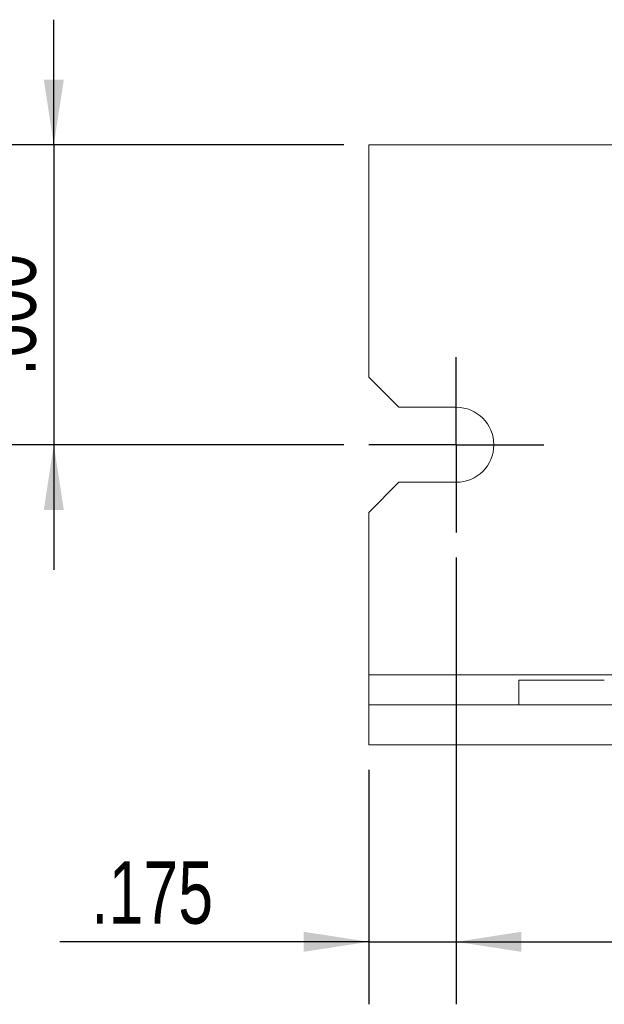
# Model space of a CAD drawing. Header units: inches. Extents: x 0.2 to 16.3, y 0.2 to 11.5.
# Tile 36 of 65: x 5.7 to 6.8, y 2.7 to 4.7. Entities that reach past the tile are written whole.
import ezdxf

# ---------------------------------------------------------------- set-up
doc = ezdxf.new("R2010")
doc.units = ezdxf.units.IN
doc.header["$MEASUREMENT"] = 0
doc.layers.add('FORMAT', color=7, linetype='Continuous')
doc.styles.add('SLDTEXTSTYLE0', font='TXT', dxfattribs={"width": 0.75})
doc.dimstyles.new('SLDDIMSTYLE0', dxfattribs={"dimtxt": 0.125, "dimasz": 0.13, "dimexe": 0, "dimexo": 0.0625, "dimgap": 0.03125, "dimtad": 2, "dimdec": 3, "dimzin": 4, "dimdsep": 46, "dimtxsty": 'Standard', "dimsah": 1, "dimcen": 0.09, "dimadec": 0, "dimazin": 0, "dimtfac": 1, "dimtdec": 3, "dimtofl": 0, "dimtmove": 0, "dimatfit": 3, "dimfxl": 1, "dimtolj": 1, "dimtzin": 12, "dimarcsym": 0})
doc.dimstyles.new('SLDDIMSTYLE1', dxfattribs={"dimtxt": 0.125, "dimasz": 0.13, "dimexe": 0, "dimexo": 0.0625, "dimgap": 0.03125, "dimtad": 2, "dimdec": 3, "dimzin": 4, "dimdsep": 46, "dimtxsty": 'Standard', "dimsah": 1, "dimcen": 0.09, "dimadec": 0, "dimazin": 0, "dimtfac": 1, "dimtdec": 3, "dimtofl": 0, "dimtmove": 0, "dimatfit": 3, "dimfxl": 1, "dimtolj": 1, "dimtzin": 12, "dimarcsym": 0})
doc.dimstyles.new('SLDDIMSTYLE2', dxfattribs={"dimtxt": 0.125, "dimasz": 0.13, "dimexe": 0, "dimexo": 0.0625, "dimgap": 0.03125, "dimtad": 2, "dimdec": 3, "dimzin": 12, "dimdsep": 46, "dimtxsty": 'Standard', "dimsah": 1, "dimcen": 0.09, "dimadec": 0, "dimazin": 0, "dimtfac": 1, "dimtdec": 3, "dimtofl": 0, "dimtmove": 0, "dimatfit": 3, "dimfxl": 1, "dimtolj": 1, "dimtzin": 12, "dimarcsym": 0})

# ---------------------------------------------------------------- blocks, each defined once
blk = doc.blocks.new('*D14')
at = {"layer": 'FORMAT'}
for p, q in [((5.726, 4.463), (5.726, 4.713)), ((6.3059, 4.463), (5.601, 4.463)), ((5.726, 4.463), (5.726, 3.863)), ((6.3059, 3.863), (5.601, 3.863)), ((5.726, 3.863), (5.726, 3.613))]:
    blk.add_line(p, q, dxfattribs=at)
for points in [[(5.726, 4.463), (5.746, 4.593), (5.706, 4.593)], [(5.726, 3.863), (5.706, 3.733), (5.746, 3.733)]]:
    blk.add_solid(points, dxfattribs=at)
at = {"layer": 'FORMAT', "insert": (5.5649, 4.0014), "char_height": 0.125, "attachment_point": 1, "rotation": 90, "style": 'SLDTEXTSTYLE0'}
blk.add_mtext('.600', dxfattribs=at)
blk = doc.blocks.new('*D15')
at = {"layer": 'FORMAT'}
for p, q in [((6.5309, 3.638), (6.5309, 2.7443)), ((6.3559, 3.213), (6.3559, 2.7443)), ((6.3559, 2.8693), (5.7381, 2.8693)), ((6.3559, 2.8693), (6.5309, 2.8693)), ((6.5309, 2.8693), (6.7809, 2.8693))]:
    blk.add_line(p, q, dxfattribs=at)
for points in [[(6.3559, 2.8693), (6.2259, 2.8893), (6.2259, 2.8493)], [(6.5309, 2.8693), (6.6609, 2.8493), (6.6609, 2.8893)]]:
    blk.add_solid(points, dxfattribs=at)
at = {"layer": 'FORMAT', "insert": (5.8006, 3.0305), "char_height": 0.125, "attachment_point": 1, "style": 'SLDTEXTSTYLE0'}
blk.add_mtext('.175', dxfattribs=at)
blk = doc.blocks.new('*D16')
at = {"layer": 'FORMAT'}
for p, q in [((6.5309, 3.638), (6.5309, 2.7443)), ((11.1809, 3.638), (11.1809, 2.7443)), ((6.5309, 2.8693), (11.1809, 2.8693))]:
    blk.add_line(p, q, dxfattribs=at)
for points in [[(6.5309, 2.8693), (6.6609, 2.8493), (6.6609, 2.8893)], [(11.1809, 2.8693), (11.0509, 2.8893), (11.0509, 2.8493)]]:
    blk.add_solid(points, dxfattribs=at)
at = {"layer": 'FORMAT', "insert": (8.6481, 3.0305), "char_height": 0.125, "attachment_point": 1, "style": 'SLDTEXTSTYLE0'}
blk.add_mtext('4.650', dxfattribs=at)
blk = doc.blocks.new('SW_CENTERMARKSYMBOL_4')
at = {"layer": 'FORMAT', "color": 0}
for p, q in [((0, 0.1), (0, 0.175)), ((0, 0), (0, 0.1)), ((-0.1, 0), (-0.175, 0)), ((0, 0), (-0.1, 0)), ((0, 0), (0, -0.1)), ((0, 0), (0.1, 0)), ((0.1, 0), (0.175, 0)), ((0, -0.1), (0, -0.175))]:
    blk.add_line(p, q, dxfattribs=at)

msp = doc.modelspace()

# ---------------------------------------------------------------- linework, layer by layer
at = {"color": 7, "linetype": 'Continuous', "lineweight": 15}
for p, q in [((6.3559, 4.463), (6.3559, 3.998)), ((7.5112, 4.463), (6.3559, 4.463)), ((6.3559, 3.998), (6.4159, 3.938)), ((6.4159, 3.938), (6.5309, 3.938)), ((6.4159, 3.788), (6.3559, 3.728)), ((6.5309, 3.788), (6.4159, 3.788)), ((6.3559, 3.728), (6.3559, 3.403)), ((6.3559, 3.403), (6.3559, 3.343)), ((6.8494, 3.403), (6.3559, 3.403)), ((6.6559, 3.3923), (6.6559, 3.343)), ((6.6559, 3.3923), (6.8269, 3.3923)), ((6.3559, 3.263), (6.3559, 3.343)), ((6.3559, 3.343), (11.3559, 3.343)), ((6.3559, 3.343), (6.4159, 3.343)), ((6.3559, 3.343), (6.4159, 3.343)), ((6.4159, 3.343), (6.5309, 3.343)), ((6.4159, 3.343), (6.5309, 3.343)), ((6.5309, 3.343), (6.6059, 3.343)), ((6.5309, 3.343), (6.6059, 3.343)), ((6.3559, 3.263), (11.3559, 3.263)), ((6.3559, 3.263), (6.4159, 3.263)), ((6.3559, 3.263), (6.4159, 3.263)), ((6.4159, 3.263), (6.5309, 3.263)), ((6.4159, 3.263), (6.5309, 3.263)), ((6.5309, 3.263), (6.6059, 3.263)), ((6.5309, 3.263), (6.6059, 3.263))]:
    msp.add_line(p, q, dxfattribs=at)
msp.add_arc((6.5309, 3.863), 0.075, 270, 90, dxfattribs=at)

# ---------------------------------------------------------------- block references
at = {"layer": 'FORMAT'}
msp.add_blockref('SW_CENTERMARKSYMBOL_4', (6.5309, 3.863), dxfattribs=at)

# ---------------------------------------------------------------- dimensions: what is measured, and where the dimension line sits
dim = msp.add_linear_dim(base=(5.726, 3.863), p1=(6.3559, 4.463), p2=(6.3559, 3.863), angle=90, dimstyle='SLDDIMSTYLE1', dxfattribs=at)
dim.commit()
dim.dimension.update_dxf_attribs({"geometry": '*D14', "text_midpoint": (5.726, 4.163), "dimtype": 160})
for base, p1, p2, dimstyle, picture, middle in [((6.5309, 2.8693), (6.3559, 3.263), (6.5309, 3.688), 'SLDDIMSTYLE2', '*D15', (5.9622, 2.8693)), ((11.1809, 2.8693), (6.5309, 3.688), (11.1809, 3.688), 'SLDDIMSTYLE0', '*D16', (8.8559, 2.8693))]:
    dim = msp.add_linear_dim(base=base, p1=p1, p2=p2, dimstyle=dimstyle, dxfattribs=at)
    dim.commit()
    dim.dimension.update_dxf_attribs({"geometry": picture, "text_midpoint": middle, "dimtype": 160})

doc.saveas('drawing.dxf')
